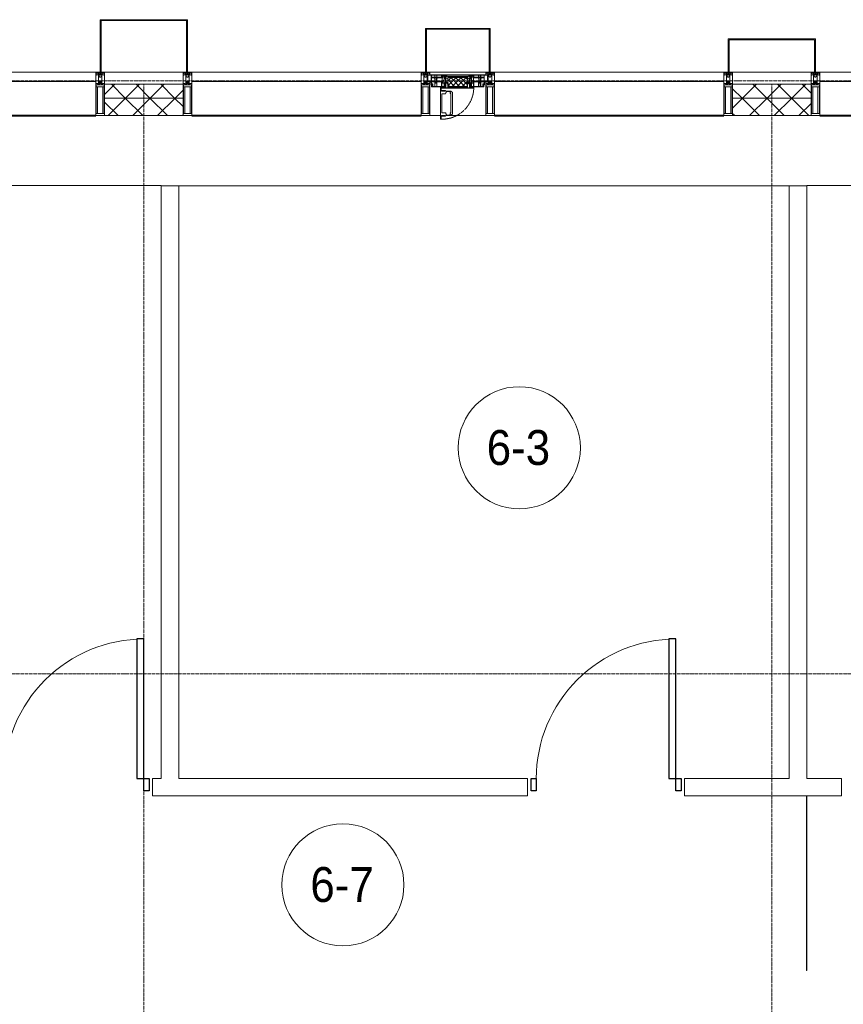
# Model space of a CAD drawing. Header units: millimetres. Extents: x 5617 to 106797, y 7718 to 221433.
# Tile 46 of 50: x 63740 to 68462, y 72306 to 77950. Entities that reach past the tile are written whole.
import ezdxf

# ---------------------------------------------------------------- set-up
doc = ezdxf.new("R2010")
doc.units = ezdxf.units.MM
for name, pattern in [('-D1-02х01', [3, 2, -1]), ('ADSK_Линия сетки', [25, 20, -2.5, 0, -2.5]), ('Линия сетки', [25, 20, -2.5, 0, -2.5]), ('Штрих_3_1_5_', [4.5, 3, -1.5]), ('Штриховая_ш3 п1_5', [4.5, 3, -1.5])]:
    doc.linetypes.add(name, pattern=pattern)
doc.layers.add('_Разделитель помещений_', color=4, linetype='Штриховая_ш3 п1_5', lineweight=40, true_color=0x00ffff)
for name, color, linetype, lineweight in [('Двери', 7, 'Continuous', 18), ('Импосты витража', 7, 'Continuous', 18), ('Колонны', 7, 'Continuous', 18), ('Марки помещений', 7, 'Continuous', 20), ('Окна', 7, 'Continuous', 18), ('Оси', 7, 'Continuous', 9), ('Панели витража', 7, 'Continuous', 18), ('Перекрытия', 7, 'Continuous', 18), ('Стены', 7, 'Continuous', 18), ('Стены разрез', 7, 'Continuous', 40), ('Стены штриховка', 7, 'Continuous', 40), ('Элементы узлов', 7, 'Continuous', 18)]:
    doc.layers.add(name, color=color, linetype=linetype, lineweight=lineweight)
doc.styles.add('Arial_3', font='arial.ttf', dxfattribs={"width": 0.9, "height": 200})
pattern_1 = [(45, (0, 0), (-70.71068, 70.71068), []), (135, (0, 0), (-70.71068, -70.71068), [])]

# ---------------------------------------------------------------- blocks, each defined once
blk = doc.blocks.new('A_DOR_Door - Вн_3_Одинарная_900x2100-2783617-МКСС_K3_L22__72_750_')
at = {"layer": 'Двери', "color": 254, "lineweight": 30, "true_color": 0xcccccc}
for p, q in [((-430, 20), (-400, 20)), ((-430, -50), (-430, 20)), ((-400, 20), (-400, -50)), ((400, -50), (400, 20)), ((400, 20), (430, 20)), ((430, 20), (430, -50)), ((-400, -50), (-430, -50)), ((-400, -50), (-400, -850)), ((-360, -50), (-400, -50)), ((-400, -50), (-400, -850)), ((-360, -850), (-360, -50)), ((430, -50), (400, -50)), ((-400, -850), (-360, -850))]:
    blk.add_line(p, q, dxfattribs=at)
at = {"layer": 'Двери', "color": 254, "lineweight": 9, "true_color": 0xe5e5e5}
blk.add_arc((-400, -50), 800, 270, 0, dxfattribs=at)
blk = doc.blocks.new('135_SLK_K3_AR_rvt-1-МКСС_K3_L22__72_750_')
at = {"layer": '_Разделитель помещений_', "color": 7, "linetype": 'Штрих_3_1_5_', "true_color": 0xccffff}
for p, q in [((109960, 77400), (111275, 77400)), ((111825, 77400), (113140, 77400)), ((113560, 77400), (114875, 77400)), ((115425, 77400), (116740, 77400))]:
    blk.add_line(p, q, dxfattribs=at)
at = {"layer": 'Перекрытия', "color": 254, "true_color": 0xcccccc}
for p, q in [((111650, 77000), (108150, 77000)), ((111650, 76997.5), (111650, 77000)), ((115250, 76997.5), (111750, 76997.5)), ((118383.8, 77000), (115350, 77000)), ((115350, 77000), (115350, 76997.5))]:
    blk.add_line(p, q, dxfattribs=at)
at = {"layer": 'Стены', "color": 254, "true_color": 0xcccccc}
for p, q in [((111650, 73600), (111650, 76997.5)), ((111750, 76997.5), (111650, 76997.5)), ((111750, 76997.5), (111750, 73600)), ((115250, 73600), (115250, 76997.5)), ((115350, 76997.5), (115250, 76997.5)), ((115350, 76997.5), (115350, 73600)), ((111600, 73600), (111650, 73600)), ((111600, 73600), (111600, 73500)), ((111750, 73600), (113750, 73600)), ((113750, 73500), (113750, 73600)), ((114650, 73600), (115250, 73600)), ((114650, 73600), (114650, 73500)), ((115350, 73600), (115550, 73600)), ((115550, 73500), (115550, 73600)), ((113750, 73500), (111600, 73500)), ((115250, 73500), (114650, 73500)), ((115250, 73500), (115350, 73500)), ((115349.6, 72500), (115349.6, 73500)), ((115350.4, 73500), (115349.6, 73500)), ((115550, 73500), (115350, 73500)), ((115350.4, 73500), (115350.4, 72500)), ((115350.4, 72500), (115349.6, 72500))]:
    blk.add_line(p, q, dxfattribs=at)
at = {"layer": 'Двери', "color": 254, "lineweight": 18, "true_color": 0xe5e5e5, "rotation": 180}
for p in [(111150, 73550), (114200, 73550)]:
    blk.add_blockref('A_DOR_Door - Вн_3_Одинарная_900x2100-2783617-МКСС_K3_L22__72_750_', p, dxfattribs=at)
blk = doc.blocks.new('System Panel - A_PAN_Glass-6502619-МКСС_K3_L22__72_750_')
at = {"layer": 'Панели витража', "color": 254, "lineweight": 5, "true_color": 0xcccccc}
for p, q in [((657.5, 55), (-657.5, 55)), ((-657.5, 55), (-657.5, 0)), ((-657.5, 0), (657.5, 0)), ((657.5, 0), (657.5, 55))]:
    blk.add_line(p, q, dxfattribs=at)
blk = doc.blocks.new('Rectangular Mullion - 50Wx250H-2623690-МКСС_K3_L22__72_750_')
at = {"layer": 'Элементы узлов', "color": 254, "lineweight": 5, "true_color": 0xcccccc}
for p, q in [((-25, 65.2), (-25, 250)), ((-25, 250), (0, 250)), ((-23, 237.3), (0, 237.3)), ((-23, 237.3), (-23, 73.6)), ((-14.9, 84), (-14.9, 237.3)), ((25, 250), (0, 250)), ((23, 237.3), (0, 237.3)), ((14.9, 84), (14.9, 237.3)), ((23, 237.3), (23, 73.6)), ((25, 65.2), (25, 250)), ((-14, 65.2), (-25, 65.2)), ((0, 84), (-23, 84)), ((-0.5, 73.6), (-23, 73.6)), ((-14, 71.3), (-14, 65.2)), ((-10, 71.3), (-14, 71.3)), ((-10, 53), (-10, 71.3)), ((-7, 65.2), (-5.9, 67.3)), ((-7, 65.2), (-7, 54.7)), ((-4.1, 67.3), (-5.9, 67.3)), ((-4.1, 67.3), (-2.9, 65.1)), ((-2.9, 65.1), (-2.9, 54.6)), ((0, 84), (23, 84)), ((0.5, 73.6), (23, 73.6)), ((4.1, 67.3), (2.9, 65.1)), ((2.9, 65.1), (2.9, 54.6)), ((4.1, 67.3), (5.9, 67.3)), ((7, 65.2), (5.9, 67.3)), ((7, 65.2), (7, 54.7)), ((10, 71.3), (14, 71.3)), ((10, 53), (10, 71.3)), ((14, 71.3), (14, 65.2)), ((14, 65.2), (25, 65.2)), ((-23.8, 14.6), (-25, 14.2)), ((-25, 0), (-25, 14.2)), ((-22.3, 17), (-23.8, 17)), ((-23.8, 17), (-23.8, 14.6)), ((-22.5, 10.6), (-23.8, 14.6)), ((-22.5, 10.6), (-23.7, 9.9)), ((-23.7, 1.3), (-23.7, 9.9)), ((-23.7, 1.3), (-11.8, 1.3)), ((-23.2, 10.2), (-22.5, 8)), ((-22.5, 8), (-22.5, 4.5)), ((-21.3, 4.5), (-22.5, 4.5)), ((-22.3, 17), (-22.3, 16)), ((-22.3, 16), (-21.3, 16)), ((-19, 17.6), (-21.3, 16)), ((-21.3, 4.5), (-21.3, 6.5)), ((-21.3, 6.5), (-14.2, 6.5)), ((-18.4, 16.6), (-19, 17.6)), ((-7.4, 16.6), (-18.4, 16.6)), ((-14.2, 6.5), (-14.2, 4.5)), ((-13.2, 4.5), (-14.2, 4.5)), ((-13.2, 4.5), (-12.2, 7.2)), ((-12.7, 7.6), (-11.3, 11.4)), ((-12.7, 7.6), (-11.8, 6.9)), ((-12.2, 9), (-12.2, 14.8)), ((-12.2, 14.8), (0, 14.8)), ((-11.8, 1.3), (-11.8, 6.9)), ((-10.5, 11.2), (-11.3, 11.4)), ((-10.5, 1.5), (-10.5, 11.2)), ((-4.8, 1.5), (-10.5, 1.5)), ((-8.7, 53), (-10, 53)), ((-10, 53), (-10, 17)), ((-10, 17), (-7.5, 17)), ((-8.7, 53), (-7, 54.7)), ((-8.5, 23), (-1.5, 30)), ((-8.5, 18.5), (-8.5, 23)), ((-7.5, 18.5), (-8.5, 18.5)), ((-7.5, 17), (-7.5, 18.5)), ((-7.4, 18), (-7.4, 16.6)), ((-2.6, 18), (-7.4, 18)), ((0, 8), (-4.8, 8)), ((-4.8, 1.5), (-4.8, 8)), ((-1.3, 53), (-2.9, 54.6)), ((-2.6, 18), (-2.6, 16.8)), ((-2.6, 16.8), (0, 16.8)), ((-1.5, 30), (0, 30)), ((0, 53), (-1.3, 53)), ((0, 53), (1.3, 53)), ((1.5, 30), (0, 30)), ((2.6, 16.8), (0, 16.8)), ((0, 14.8), (0, 16.8)), ((0, 14.8), (0, 16.8)), ((12.2, 14.8), (0, 14.8)), ((0, 0), (0, 8)), ((0, 8), (4.8, 8)), ((0, 0), (0, 8)), ((1.3, 53), (2.9, 54.6)), ((8.5, 23), (1.5, 30)), ((2.6, 18), (2.6, 16.8)), ((2.6, 18), (7.4, 18)), ((4.8, 1.5), (4.8, 8)), ((4.8, 1.5), (10.5, 1.5)), ((8.7, 53), (7, 54.7)), ((7.4, 18), (7.4, 16.6)), ((7.4, 16.6), (18.4, 16.6)), ((7.5, 18.5), (8.5, 18.5)), ((7.5, 17), (7.5, 18.5)), ((10, 17), (7.5, 17)), ((8.5, 18.5), (8.5, 23)), ((8.7, 53), (10, 53)), ((10, 53), (10, 17)), ((10.5, 11.2), (11.3, 11.4)), ((10.5, 1.5), (10.5, 11.2)), ((12.7, 7.6), (11.3, 11.4)), ((12.7, 7.6), (11.8, 6.9)), ((11.8, 1.3), (11.8, 6.9)), ((23.7, 1.3), (11.8, 1.3)), ((12.2, 9), (12.2, 14.8)), ((13.2, 4.5), (12.2, 7.2)), ((13.2, 4.5), (14.2, 4.5)), ((21.3, 6.5), (14.2, 6.5)), ((14.2, 6.5), (14.2, 4.5)), ((18.4, 16.6), (19, 17.6)), ((19, 17.6), (21.3, 16)), ((22.3, 16), (21.3, 16)), ((21.3, 4.5), (21.3, 6.5)), ((21.3, 4.5), (22.5, 4.5)), ((22.3, 17), (22.3, 16)), ((22.3, 17), (23.8, 17)), ((22.5, 10.6), (23.8, 14.6)), ((22.5, 10.6), (23.7, 9.9)), ((23.2, 10.2), (22.5, 8)), ((22.5, 8), (22.5, 4.5)), ((23.7, 1.3), (23.7, 9.9)), ((23.8, 17), (23.8, 14.6)), ((23.8, 14.6), (25, 14.2)), ((25, 0), (25, 14.2)), ((-25, 0), (0, 0)), ((25, 0), (0, 0))]:
    blk.add_line(p, q, dxfattribs=at)
for centre, start, end in [((-0.5, 73.1), 360, 90), ((0.5, 73.1), 90, 180)]:
    blk.add_arc(centre, 0.5, start, end, dxfattribs=at)
blk = doc.blocks.new('Rectangular Mullion - R_StandardFrame_50Wx250H-6502650-МКСС_K3_L22__72_750_')
at = {"layer": 'Импосты витража', "color": 254, "lineweight": 5, "true_color": 0xcccccc}
for p, q in [((-25, -250), (-25, 0)), ((-25, 0), (0, 0)), ((5, 0), (25, 0)), ((25, 0), (25, -250)), ((25, -250), (-25, -250))]:
    blk.add_line(p, q, dxfattribs=at)
blk = doc.blocks.new('Rectangular Mullion - R_StandardFrame_50Wx250H-V41-МКСС_K3_L22__72_750_')
at = {"layer": 'Импосты витража', "color": 254, "lineweight": 5, "true_color": 0xcccccc}
for p, q in [((-25, -250), (-25, 0)), ((-25, 0), (-5, 0)), ((0, 0), (25, 0)), ((25, 0), (25, -250)), ((25, -250), (-25, -250))]:
    blk.add_line(p, q, dxfattribs=at)
blk = doc.blocks.new('A_PAN_Створка - 383мм 7_1-V53-МКСС_K3_L22__72_750_')
at = {"layer": 'Панели витража', "lineweight": 5, "true_color": 0xcccccc}
h = blk.add_hatch(dxfattribs=at)
h.set_pattern_fill('FP_23', color=254, style=0, pattern_type=2)
h.set_pattern_definition([(225, (113350, 77650), (14.1421356, -14.1421356), []), (315, (113350, 77650), (14.1421356, 14.1421356), [])])
h.paths.add_polyline_path([(53.6, 82.7), (-54.6, 81.8), (-54.6, 63.4), (-57.2, 60.8), (-57.2, 36.4), (-54.9, 34.1), (-54.5, 31.8), (54.5, 31.8), (54.9, 34.1), (57.2, 36.4), (57.2, 60.8), (54.6, 63.4), (54.6, 81.8)])
at = {"layer": 'Окна', "color": 7, "lineweight": 5, "true_color": 0xf4f4f4}
for p, q in [((39.7, 249), (31.1, 240.4)), ((31.1, 117.6), (31.1, 240.4)), ((41.4, 234.2), (39.1, 233.8)), ((39.1, 179), (39.1, 233.8)), ((70.1, 249), (39.7, 249)), ((41.4, 234.2), (43.5, 236.3)), ((45, 244.7), (42.3, 239.8)), ((42.3, 239.8), (43.5, 236.3)), ((45.9, 246.8), (45, 244.7)), ((63.3, 246.8), (45.9, 246.8)), ((64.1, 245), (63.3, 246.8)), ((64.1, 245), (66.7, 241)), ((66.7, 241), (68.6, 239.7)), ((68.6, 239.7), (68.6, 236.4)), ((68.6, 236.4), (71.1, 233.9)), ((70.1, 252.9), (70.1, 249)), ((95.1, 252.9), (70.1, 252.9)), ((71.1, 233.9), (89.5, 233.9)), ((74.1, 248.4), (74.1, 252.9)), ((89.1, 248.4), (74.1, 248.4)), ((89.1, 252.9), (89.1, 248.4)), ((89.5, 233.9), (90.6, 232.8)), ((90.6, 125.2), (90.6, 232.8)), ((93.1, 248.4), (93.1, 252.9)), ((97.9, 248.4), (93.1, 248.4)), ((95.1, 270.5), (95.1, 252.9)), ((99.6, 270.5), (95.1, 270.5)), ((97.9, 262.4), (95.1, 262.4)), ((97.9, 262.4), (97.9, 248.4)), ((99.6, 270.5), (99.6, 87.5)), ((39.1, 179), (39.1, 124.2)), ((39.7, 109), (31.1, 117.6)), ((41.4, 123.8), (39.1, 124.2)), ((41.4, 123.8), (43.5, 121.7)), ((42.3, 118.2), (43.5, 121.7)), ((45, 113.3), (42.3, 118.2)), ((45.9, 111.2), (45, 113.3)), ((64.1, 113), (63.3, 111.2)), ((64.1, 113), (66.7, 117)), ((66.7, 117), (68.6, 118.3)), ((68.6, 121.6), (71.1, 124.1)), ((68.6, 118.3), (68.6, 121.6)), ((71.1, 124.1), (89.5, 124.1)), ((89.5, 124.1), (90.6, 125.2)), ((70.1, 109), (39.7, 109)), ((63.3, 111.2), (45.9, 111.2)), ((70.1, 105.1), (70.1, 109)), ((95.1, 105.1), (70.1, 105.1)), ((74.1, 109.6), (74.1, 105.1)), ((89.1, 109.6), (74.1, 109.6)), ((89.1, 105.1), (89.1, 109.6)), ((93.1, 109.6), (93.1, 105.1)), ((97.9, 109.6), (93.1, 109.6)), ((95.1, 87.5), (95.1, 105.1)), ((97.9, 95.6), (95.1, 95.6)), ((99.6, 87.5), (95.1, 87.5)), ((97.9, 95.6), (97.9, 109.6))]:
    blk.add_line(p, q, dxfattribs=at)
at = {"layer": 'Окна', "color": 254, "lineweight": 5, "true_color": 0xcccccc}
for p, q in [((-171, 57), (-156, 57)), ((-171, 17), (-171, 57)), ((-153, 73.5), (-150, 73.5)), ((-153, 60), (-153, 73.5)), ((-152, 20), (-152, 73.5)), ((-150.5, 69.5), (-150.5, 73.5)), ((-145, 69.5), (-150.5, 69.5)), ((-150.5, 33.6), (-150.5, 68)), ((-150.5, 68), (-143.5, 68)), ((-150.5, 56.6), (-132.4, 56.6)), ((-150, 84), (-78, 84)), ((-150, 73.5), (-150, 84)), ((-148.5, 82.5), (-132.4, 82.5)), ((-148.5, 81), (-148.5, 82.5)), ((-143.5, 81), (-148.5, 81)), ((-145, 69.5), (-145, 79.5)), ((-143.5, 68), (-143.5, 81)), ((-132.4, 56.6), (-132.4, 82.5)), ((-131, 82.5), (-120.8, 82.5)), ((-131, 82.5), (-131, 64.6)), ((-131, 64.6), (-120.8, 64.6)), ((-131, 56.5), (-131, 62.6)), ((-120.8, 62.6), (-131, 62.6)), ((-131, 56.5), (-120.8, 56.5)), ((-120.8, 82.5), (-120.8, 64.6)), ((-120.8, 56.5), (-120.8, 62.6)), ((-119.3, 82.5), (-92.5, 82.5)), ((-119.3, 56.6), (-119.3, 82.5)), ((-92.5, 56.6), (-119.3, 56.6)), ((-92.5, 56.6), (-92.5, 82.5)), ((-91.5, 92), (91.5, 92)), ((-91.5, 87.5), (-91.5, 92)), ((-73.9, 87.5), (-91.5, 87.5)), ((-90.8, 82.5), (-79.5, 82.5)), ((-90.8, 64.6), (-90.8, 82.5)), ((-80.1, 64.6), (-90.8, 64.6)), ((-90.8, 62.7), (-90.8, 56.6)), ((-80.4, 62.7), (-90.8, 62.7)), ((-90.8, 56.6), (-85.9, 56.6)), ((-85.9, 56.6), (-85.9, 53.5)), ((-85, 84), (-85, 87.5)), ((-85, 87.5), (-78, 87.5)), ((-78, 84), (-85, 84)), ((-80.4, 61.1), (-80.4, 62.7)), ((-78, 61.1), (-80.4, 61.1)), ((-80.1, 66.1), (-80.1, 64.6)), ((-78, 66.1), (-80.1, 66.1)), ((-79.5, 82.5), (-79.5, 80.6)), ((-79.5, 80.6), (-78, 80.6)), ((-78, 87.5), (-78, 84)), ((-78, 84), (-73.9, 84)), ((-78, 84), (-78, 23.5)), ((-78, 66.1), (-78, 61.1)), ((-73.9, 62.5), (-73.9, 87.5)), ((-70, 62.5), (-73.9, 62.5)), ((-70, 32.1), (-70, 62.5)), ((70, 62.5), (70, 32.1)), ((73.9, 62.5), (70, 62.5)), ((73.9, 87.5), (73.9, 62.5)), ((91.5, 87.5), (73.9, 87.5)), ((73.9, 84), (78, 84)), ((78, 87.5), (78, 84)), ((85, 87.5), (78, 87.5)), ((78, 84), (85, 84)), ((78, 84), (150, 84)), ((78, 23.5), (78, 84)), ((79.5, 80.6), (78, 80.6)), ((78, 66.1), (78, 61.1)), ((78, 66.1), (80.1, 66.1)), ((78, 61.1), (80.4, 61.1)), ((90.8, 82.5), (79.5, 82.5)), ((79.5, 82.5), (79.5, 80.6)), ((80.1, 66.1), (80.1, 64.6)), ((80.1, 64.6), (90.8, 64.6)), ((80.4, 62.7), (90.8, 62.7)), ((80.4, 61.1), (80.4, 62.7)), ((85, 84), (85, 87.5)), ((85.9, 56.6), (85.9, 53.5)), ((90.8, 56.6), (85.9, 56.6)), ((90.8, 64.6), (90.8, 82.5)), ((90.8, 62.7), (90.8, 56.6)), ((91.5, 92), (91.5, 87.5)), ((119.3, 82.5), (92.5, 82.5)), ((92.5, 56.6), (92.5, 82.5)), ((92.5, 56.6), (119.3, 56.6)), ((119.3, 56.6), (119.3, 82.5)), ((120.8, 82.5), (120.8, 64.6)), ((131, 82.5), (120.8, 82.5)), ((131, 64.6), (120.8, 64.6)), ((120.8, 56.5), (120.8, 62.6)), ((120.8, 62.6), (131, 62.6)), ((131, 56.5), (120.8, 56.5)), ((131, 82.5), (131, 64.6)), ((131, 56.5), (131, 62.6)), ((132.4, 56.6), (132.4, 82.5)), ((148.5, 82.5), (132.4, 82.5)), ((150.5, 56.6), (132.4, 56.6)), ((143.5, 81), (148.5, 81)), ((143.5, 68), (143.5, 81)), ((150.5, 68), (143.5, 68)), ((145, 69.5), (145, 79.5)), ((145, 69.5), (150.5, 69.5)), ((148.5, 81), (148.5, 82.5)), ((150, 84), (150, 73.5)), ((150, 73.5), (153, 73.5)), ((150.5, 69.5), (150.5, 73.5)), ((150.5, 33.6), (150.5, 68)), ((152, 20), (152, 73.5)), ((153, 73.5), (153, 60)), ((156, 57), (171, 57)), ((171, 57), (171, 17)), ((-171, 55.5), (-152, 55.5)), ((-171, 18.5), (-153.5, 18.5)), ((-67.9, 17), (-171, 17)), ((-153.5, 18.5), (-152, 20)), ((-136.4, 52.4), (-150.5, 52.4)), ((-136.3, 33.6), (-150.5, 33.6)), ((-150.5, 29.4), (-132.4, 29.4)), ((-150.5, 17), (-150.5, 29.4)), ((-132.4, 18.6), (-150.5, 18.6)), ((-137.2, 54.8), (-135.8, 50.8)), ((-132.5, 54.8), (-137.2, 54.8)), ((-137.2, 31), (-135.8, 35)), ((-132.5, 31), (-137.2, 31)), ((-132.1, 49), (-135.8, 50.8)), ((-132.1, 36.8), (-135.8, 35)), ((-132.5, 53.8), (-133.4, 52)), ((-133.4, 52), (-130.1, 50.4)), ((-133.4, 33.7), (-130.1, 35.3)), ((-132.5, 31.9), (-133.4, 33.7)), ((-132.5, 53.8), (-132.5, 54.8)), ((-132.5, 31.9), (-132.5, 31)), ((-132.4, 29.4), (-132.4, 18.6)), ((-132.1, 49), (-132.1, 36.8)), ((-131, 55.1), (-131, 52.7)), ((-120.8, 55.1), (-131, 55.1)), ((-129.4, 51.1), (-131, 52.7)), ((-129.4, 34.6), (-131, 33)), ((-131, 30.9), (-131, 33)), ((-120.8, 30.9), (-131, 30.9)), ((-131, 29.5), (-120.8, 29.5)), ((-131, 18.2), (-131, 29.5)), ((-120.8, 18.2), (-131, 18.2)), ((-130.1, 50.4), (-129.4, 51.1)), ((-130.1, 35.3), (-130.1, 50.4)), ((-130.1, 35.3), (-129.4, 34.6)), ((-122.4, 51.1), (-120.8, 52.7)), ((-121.7, 50.4), (-122.4, 51.1)), ((-121.7, 35.3), (-122.4, 34.6)), ((-122.4, 34.6), (-120.8, 33)), ((-118.4, 52), (-121.7, 50.4)), ((-121.7, 35.3), (-121.7, 50.4)), ((-118.4, 33.7), (-121.7, 35.3)), ((-120.8, 55.1), (-120.8, 52.7)), ((-120.8, 30.9), (-120.8, 33)), ((-120.8, 18.2), (-120.8, 29.5)), ((-119.7, 49), (-115.9, 50.8)), ((-119.7, 49), (-119.7, 36.8)), ((-119.7, 36.8), (-115.9, 35)), ((-119.3, 54.8), (-114.6, 54.8)), ((-119.3, 53.8), (-119.3, 54.8)), ((-119.3, 53.8), (-118.4, 52)), ((-119.3, 31.9), (-118.4, 33.7)), ((-119.3, 31.9), (-119.3, 31)), ((-119.3, 31), (-114.6, 31)), ((-92.5, 29.4), (-119.3, 29.4)), ((-119.3, 29.4), (-119.3, 18.6)), ((-119.3, 18.6), (-92.5, 18.6)), ((-114.6, 54.8), (-115.9, 50.8)), ((-114.6, 31), (-115.9, 35)), ((-94.1, 33.5), (-115.4, 33.5)), ((-94.1, 52.5), (-115.3, 52.5)), ((-89.9, 50.9), (-94.1, 52.5)), ((-89.9, 35.1), (-94.1, 33.5)), ((-92.5, 18.6), (-92.5, 29.4)), ((-90.8, 18.5), (-90.8, 29.4)), ((-90.8, 29.4), (-85.9, 29.4)), ((-87.3, 18.5), (-90.8, 18.5)), ((-89.9, 52.2), (-88.6, 53.5)), ((-89.9, 52.2), (-89.9, 50.9)), ((-89.9, 35.1), (-89.9, 50.9)), ((-89.9, 32.5), (-89.9, 35.1)), ((-85.9, 32.5), (-89.9, 32.5)), ((-85.9, 53.5), (-88.6, 53.5)), ((-87.3, 21.9), (-85.9, 21.9)), ((-87.3, 20.4), (-87.3, 21.9)), ((-87.3, 20.4), (-87.3, 18.5)), ((-84.8, 20.4), (-87.3, 20.4)), ((-85.9, 53.5), (-78, 45.6)), ((-85.9, 29.4), (-85.9, 32.5)), ((-85.9, 21.9), (-85.9, 29.4)), ((-85.9, 18.2), (-85.9, 20.4)), ((-75.9, 18.2), (-85.9, 18.2)), ((-83.4, 20.4), (-84.8, 20.4)), ((-70, 33.8), (-83.4, 20.4)), ((-78, 45.6), (-78, 36.8)), ((-78, 36.8), (-70, 36.8)), ((-78, 23.5), (-67.9, 23.5)), ((-75.9, 23.5), (-73, 23.5)), ((-75.9, 21.5), (-75.9, 23.5)), ((-75.9, 21.5), (-75.9, 18.2)), ((-74.9, 21.5), (-75.9, 21.5)), ((-74.9, 17.9), (-74.9, 21.5)), ((-68.9, 17.9), (-74.9, 17.9)), ((-67.2, 29.3), (-73, 23.5)), ((-70, 36.8), (-70, 33.8)), ((-61.4, 23.5), (-70, 32.1)), ((-68.9, 21.5), (-68.9, 17.9)), ((-67.9, 21.5), (-68.9, 21.5)), ((-67.9, 23.5), (-64.6, 26.8)), ((-67.9, 23.5), (-64.6, 26.8)), ((-67.9, 21.5), (-67.9, 23.5)), ((-67.9, 17), (-67.9, 23.5)), ((-61.4, 23.5), (-67.9, 17)), ((67.9, 17), (-67.9, 17)), ((-67.9, 17), (67.9, 17)), ((-64.6, 26.8), (-67.2, 29.3)), ((-64.6, 26.8), (-61.4, 23.5)), ((61.4, 23.5), (-61.4, 23.5)), ((70, 32.1), (61.4, 23.5)), ((61.4, 23.5), (64.6, 26.8)), ((67.9, 17), (61.4, 23.5)), ((64.6, 26.8), (67.2, 29.3)), ((67.9, 23.5), (64.6, 26.8)), ((64.6, 26.8), (67.9, 23.5)), ((67.2, 29.3), (73, 23.5)), ((67.9, 21.5), (67.9, 23.5)), ((67.9, 23.5), (67.9, 17)), ((67.9, 23.5), (78, 23.5)), ((67.9, 21.5), (68.9, 21.5)), ((171, 17), (67.9, 17)), ((68.9, 21.5), (68.9, 17.9)), ((68.9, 17.9), (74.9, 17.9)), ((70, 36.8), (70, 33.8)), ((78, 36.8), (70, 36.8)), ((70, 33.8), (83.4, 20.4)), ((75.9, 23.5), (73, 23.5)), ((74.9, 21.5), (75.9, 21.5)), ((74.9, 17.9), (74.9, 21.5)), ((75.9, 21.5), (75.9, 23.5)), ((75.9, 21.5), (75.9, 18.2)), ((75.9, 18.2), (85.9, 18.2)), ((85.9, 53.5), (78, 45.6)), ((78, 45.6), (78, 36.8)), ((83.4, 20.4), (84.8, 20.4)), ((84.8, 20.4), (87.3, 20.4)), ((85.9, 53.5), (88.6, 53.5)), ((85.9, 32.5), (89.9, 32.5)), ((85.9, 29.4), (85.9, 32.5)), ((85.9, 21.9), (85.9, 29.4)), ((90.8, 29.4), (85.9, 29.4)), ((87.3, 21.9), (85.9, 21.9)), ((85.9, 18.2), (85.9, 20.4)), ((87.3, 20.4), (87.3, 21.9)), ((87.3, 20.4), (87.3, 18.5)), ((87.3, 18.5), (90.8, 18.5)), ((89.9, 52.2), (88.6, 53.5)), ((89.9, 50.9), (94.1, 52.5)), ((89.9, 52.2), (89.9, 50.9)), ((89.9, 35.1), (89.9, 50.9)), ((89.9, 35.1), (94.1, 33.5)), ((89.9, 32.5), (89.9, 35.1)), ((90.8, 18.5), (90.8, 29.4)), ((92.5, 18.6), (92.5, 29.4)), ((92.5, 29.4), (119.3, 29.4)), ((119.3, 18.6), (92.5, 18.6)), ((94.1, 52.5), (115.3, 52.5)), ((94.1, 33.5), (115.4, 33.5)), ((114.6, 54.8), (115.9, 50.8)), ((119.3, 54.8), (114.6, 54.8)), ((114.6, 31), (115.9, 35)), ((119.3, 31), (114.6, 31)), ((119.7, 49), (115.9, 50.8)), ((119.7, 36.8), (115.9, 35)), ((119.3, 53.8), (118.4, 52)), ((118.4, 52), (121.7, 50.4)), ((118.4, 33.7), (121.7, 35.3)), ((119.3, 31.9), (118.4, 33.7)), ((119.3, 53.8), (119.3, 54.8)), ((119.3, 31.9), (119.3, 31)), ((119.3, 29.4), (119.3, 18.6)), ((119.7, 49), (119.7, 36.8)), ((120.8, 55.1), (120.8, 52.7)), ((120.8, 55.1), (131, 55.1)), ((122.4, 51.1), (120.8, 52.7)), ((122.4, 34.6), (120.8, 33)), ((120.8, 30.9), (120.8, 33)), ((120.8, 30.9), (131, 30.9)), ((120.8, 18.2), (120.8, 29.5)), ((131, 29.5), (120.8, 29.5)), ((120.8, 18.2), (131, 18.2)), ((121.7, 50.4), (122.4, 51.1)), ((121.7, 35.3), (121.7, 50.4)), ((121.7, 35.3), (122.4, 34.6)), ((129.4, 51.1), (131, 52.7)), ((130.1, 50.4), (129.4, 51.1)), ((130.1, 35.3), (129.4, 34.6)), ((129.4, 34.6), (131, 33)), ((133.4, 52), (130.1, 50.4)), ((130.1, 35.3), (130.1, 50.4)), ((133.4, 33.7), (130.1, 35.3)), ((131, 55.1), (131, 52.7)), ((131, 30.9), (131, 33)), ((131, 18.2), (131, 29.5)), ((132.1, 49), (135.8, 50.8)), ((132.1, 49), (132.1, 36.8)), ((132.1, 36.8), (135.8, 35)), ((150.5, 29.4), (132.4, 29.4)), ((132.4, 29.4), (132.4, 18.6)), ((132.4, 18.6), (150.5, 18.6)), ((132.5, 54.8), (137.2, 54.8)), ((132.5, 53.8), (132.5, 54.8)), ((132.5, 53.8), (133.4, 52)), ((132.5, 31.9), (133.4, 33.7)), ((132.5, 31.9), (132.5, 31)), ((132.5, 31), (137.2, 31)), ((137.2, 54.8), (135.8, 50.8)), ((137.2, 31), (135.8, 35)), ((136.3, 33.6), (150.5, 33.6)), ((136.4, 52.4), (150.5, 52.4)), ((150.5, 17), (150.5, 29.4)), ((171, 55.5), (152, 55.5)), ((153.5, 18.5), (152, 20)), ((171, 18.5), (153.5, 18.5))]:
    blk.add_line(p, q, dxfattribs=at)
at = {"layer": 'Окна', "color": 254, "linetype": '-D1-02х01', "lineweight": 5, "true_color": 0xcccccc}
blk.add_arc((91.4, 87.5), 183, 88.8555, 178.5909, dxfattribs=at)
at = {"layer": 'Окна', "color": 254, "lineweight": 5, "true_color": 0xcccccc}
for centre, start, end in [((-156, 60), 270, 360), ((156, 60), 180, 270)]:
    blk.add_arc(centre, 3, start, end, dxfattribs=at)
at = {"layer": 'Элементы узлов', "color": 254, "lineweight": 5, "true_color": 0xcccccc}
for p, q in [((-91.5, 92), (-91.5, 87.5)), ((-91.5, 92), (91.5, 92)), ((-91.5, 87.5), (-73.9, 87.5)), ((-83.4, 90.3), (-69.4, 90.3)), ((-83.4, 90.3), (-83.4, 87.5)), ((-73.9, 87.5), (-73.9, 62.5)), ((-69.4, 85.5), (-73.9, 85.5)), ((-73.9, 81.5), (-69.4, 81.5)), ((-69.4, 66.5), (-73.9, 66.5)), ((-73.9, 62.5), (-70, 62.5)), ((-70, 62.5), (-70, 32.1)), ((-69.4, 90.3), (-69.4, 85.5)), ((-69.4, 81.5), (-69.4, 66.5)), ((-67.9, 89.3), (-66.9, 90.3)), ((-67.9, 62.5), (-67.9, 89.3)), ((-61.7, 62.5), (-67.9, 62.5)), ((-66, 56.5), (-67.8, 55.7)), ((-66.9, 90.3), (-57.4, 90.3)), ((-66, 56.5), (-62, 59.1)), ((-62, 59.1), (-60.7, 61)), ((-60.1, 67.7), (-61.7, 64.9)), ((-61.7, 64.9), (-61.7, 62.5)), ((-60.7, 61), (-57.4, 61)), ((-56.4, 67.7), (-60.1, 67.7)), ((-57.4, 90.3), (-56.4, 89.4)), ((-57.4, 61), (-54.9, 63.5)), ((-54.6, 63.4), (-57.2, 60.8)), ((-57.2, 60.8), (-57.2, 36.4)), ((-56.4, 89.4), (-56.4, 67.7)), ((-53.9, 90.3), (-54.9, 89.3)), ((-54.9, 89.3), (-54.9, 85.6)), ((-54.9, 85.6), (-53.9, 84.6)), ((-54.9, 81.9), (-53.8, 83)), ((-54.9, 63.5), (-54.9, 81.9)), ((-53.6, 82.7), (-54.6, 81.8)), ((-54.6, 81.8), (-54.6, 63.4)), ((53.9, 90.3), (-53.9, 90.3)), ((-53.9, 84.6), (53.9, 84.6)), ((53.8, 83), (-53.8, 83)), ((53.6, 82.7), (-53.6, 82.7)), ((54.6, 81.8), (53.6, 82.7)), ((54.9, 81.9), (53.8, 83)), ((53.9, 90.3), (54.9, 89.3)), ((54.9, 85.6), (53.9, 84.6)), ((54.6, 63.4), (54.6, 81.8)), ((57.2, 60.8), (54.6, 63.4)), ((54.9, 89.3), (54.9, 85.6)), ((54.9, 63.5), (54.9, 81.9)), ((57.4, 61), (54.9, 63.5)), ((57.4, 90.3), (56.4, 89.4)), ((56.4, 89.4), (56.4, 67.7)), ((56.4, 67.7), (60.1, 67.7)), ((57.2, 36.4), (57.2, 60.8)), ((66.9, 90.3), (57.4, 90.3)), ((60.7, 61), (57.4, 61)), ((60.1, 67.7), (61.7, 64.9)), ((62, 59.1), (60.7, 61)), ((61.7, 64.9), (61.7, 62.5)), ((61.7, 62.5), (67.9, 62.5)), ((66, 56.5), (62, 59.1)), ((66, 56.5), (67.8, 55.7)), ((67.9, 89.3), (66.9, 90.3)), ((67.9, 62.5), (67.9, 89.3)), ((69.4, 90.3), (69.4, 85.5)), ((83.4, 90.3), (69.4, 90.3)), ((69.4, 85.5), (73.9, 85.5)), ((69.4, 81.5), (69.4, 66.5)), ((73.9, 81.5), (69.4, 81.5)), ((69.4, 66.5), (73.9, 66.5)), ((70, 62.5), (70, 32.1)), ((73.9, 62.5), (70, 62.5)), ((91.5, 87.5), (73.9, 87.5)), ((73.9, 87.5), (73.9, 62.5)), ((83.4, 90.3), (83.4, 87.5)), ((91.5, 92), (91.5, 87.5)), ((-70, 32.1), (-61.4, 23.5)), ((-67.8, 55.7), (-67.8, 38.3)), ((-67.8, 38.3), (-65.7, 37.4)), ((-65.7, 37.4), (-60.8, 34.7)), ((61.4, 23.5), (-61.4, 23.5)), ((-60.8, 34.7), (-57.3, 35.9)), ((-55.2, 33.8), (-57.3, 35.9)), ((-57.2, 36.4), (-54.9, 34.1)), ((-55.2, 33.8), (-54.8, 31.5)), ((-54.9, 34.1), (-54.5, 31.8)), ((-53.9, 30.5), (-54.9, 29.5)), ((-54.9, 29.5), (-54.9, 25.8)), ((-54.9, 25.8), (-53.9, 24.8)), ((0, 31.5), (-54.8, 31.5)), ((-54.5, 31.8), (54.5, 31.8)), ((53.9, 30.5), (-53.9, 30.5)), ((-53.9, 24.8), (53.9, 24.8)), ((0, 31.5), (54.8, 31.5)), ((53.9, 30.5), (54.9, 29.5)), ((54.9, 25.8), (53.9, 24.8)), ((54.5, 31.8), (54.9, 34.1)), ((55.2, 33.8), (54.8, 31.5)), ((54.9, 34.1), (57.2, 36.4)), ((54.9, 29.5), (54.9, 25.8)), ((55.2, 33.8), (57.3, 35.9)), ((60.8, 34.7), (57.3, 35.9)), ((65.7, 37.4), (60.8, 34.7)), ((70, 32.1), (61.4, 23.5)), ((67.8, 38.3), (65.7, 37.4)), ((67.8, 55.7), (67.8, 38.3))]:
    blk.add_line(p, q, dxfattribs=at)
blk = doc.blocks.new('Rectangular Mullion - R_StandardFrame_50Wx250H-6161330-МКСС_K3_L22__72_750_')
at = {"layer": 'Импосты витража', "color": 254, "lineweight": 5, "true_color": 0xcccccc}
for p, q in [((77190, 77400), (77250.4, 77400)), ((77279.9, 77400), (77510, 77400))]:
    blk.add_line(p, q, dxfattribs=at)
blk = doc.blocks.new('Rectangular Mullion - R_StandardFrame_50Wx250H-V42-МКСС_K3_L22__72_750_')
at = {"layer": 'Импосты витража', "color": 254, "lineweight": 5, "true_color": 0xcccccc}
for p, q in [((-25, -250), (-25, 0)), ((-25, 0), (0, 0)), ((5, 0), (25, 0)), ((25, 0), (25, -17)), ((25, -57), (25, -250)), ((25, -250), (-25, -250))]:
    blk.add_line(p, q, dxfattribs=at)
blk = doc.blocks.new('Rectangular Mullion - R_StandardFrame_50Wx250H-V43-МКСС_K3_L22__72_750_')
at = {"layer": 'Импосты витража', "color": 254, "lineweight": 5, "true_color": 0xcccccc}
for p, q in [((-25, -17), (-25, 0)), ((-25, 0), (-5, 0)), ((0, 0), (25, 0)), ((25, 0), (25, -250)), ((-25, -250), (-25, -57)), ((25, -250), (-25, -250))]:
    blk.add_line(p, q, dxfattribs=at)
blk = doc.blocks.new('A_SLK_PAN_Type1 - Прямой тип панели с перфорацией Ф1_1-6626315-МКСС_K3_L22__72_750_')
at = {"layer": 'Колонны', "color": 254, "lineweight": 5, "true_color": 0xcccccc}
for p, q in [((-185, 250), (185, 250)), ((-185, 0), (-185, 250)), ((-180, 245), (-180, 0)), ((180, 245), (-180, 245)), ((180, 0), (180, 245)), ((185, 250), (185, 0)), ((-180, 0), (-185, 0)), ((-160, 0), (160, 0)), ((185, 0), (180, 0))]:
    blk.add_line(p, q, dxfattribs=at)
blk = doc.blocks.new('A_SLK_PAN_Type1 - Прямой тип панели-5878705-МКСС_K3_L22__72_750_')
at = {"layer": 'Колонны', "color": 254, "lineweight": 5, "true_color": 0xcccccc}
for p, q in [((-250, 190), (250, 190)), ((-250, 0), (-250, 190)), ((-245, 185), (-245, 0)), ((245, 185), (-245, 185)), ((245, 0), (245, 185)), ((250, 190), (250, 0)), ((-245, 0), (-250, 0)), ((-225, 0), (225, 0)), ((250, 0), (245, 0))]:
    blk.add_line(p, q, dxfattribs=at)
blk = doc.blocks.new('A_SLK_PAN_Type1 - Прямой тип панели-6688510-МКСС_K3_L22__72_750_')
at = {"layer": 'Колонны', "color": 254, "lineweight": 5, "true_color": 0xcccccc}
for p, q in [((-250, 300), (250, 300)), ((-250, 0), (-250, 300)), ((-245, 295), (-245, 0)), ((245, 295), (-245, 295)), ((245, 0), (245, 295)), ((250, 300), (250, 0)), ((-245, 0), (-250, 0)), ((-225, 0), (225, 0)), ((250, 0), (245, 0))]:
    blk.add_line(p, q, dxfattribs=at)
blk = doc.blocks.new('135_SLK_K3_AR_FCD_rvt-1-МКСС_K3_L22__72_750_')
at = {"layer": 'Стены разрез', "lineweight": 5, "true_color": 0xcccccc}
h = blk.add_hatch(dxfattribs=at)
h.set_pattern_fill('FP_5', color=254, style=0, pattern_type=2)
h.set_pattern_definition(pattern_1)
h.paths.add_polyline_path([(111325, 77500), (111775, 77500), (111775, 77580), (111325, 77580)])
h = blk.add_hatch(dxfattribs=at)
h.set_pattern_fill('FP_5', color=254, style=0, pattern_type=2)
h.set_pattern_definition(pattern_1)
h.paths.add_polyline_path([(114925, 77500), (115375, 77500), (115375, 77580), (114925, 77580)])
h = blk.add_hatch(dxfattribs=at)
h.set_pattern_fill('FP_5', color=254, style=0, pattern_type=2)
h.set_pattern_definition(pattern_1)
h.paths.add_polyline_path([(111325, 77400), (111775, 77400), (111775, 77500), (111325, 77500)])
h = blk.add_hatch(dxfattribs=at)
h.set_pattern_fill('FP_5', color=254, style=0, pattern_type=2)
h.set_pattern_definition(pattern_1)
h.paths.add_polyline_path([(114925, 77400), (115375, 77400), (115375, 77500), (114925, 77500)])
at = {"layer": 'Стены разрез', "color": 254, "lineweight": 9, "true_color": 0xcccccc}
for p, q in [((111775, 77580), (111325, 77580)), ((111325, 77580), (111325, 77400)), ((111775, 77400), (111775, 77580)), ((115375, 77580), (114925, 77580)), ((114925, 77580), (114925, 77400)), ((115375, 77400), (115375, 77580)), ((111325, 77400), (111775, 77400)), ((114925, 77400), (115375, 77400))]:
    blk.add_line(p, q, dxfattribs=at)
at = {"layer": 'Стены штриховка', "color": 254, "lineweight": 9, "true_color": 0xcccccc}
for p, q in [((111325, 77500), (111775, 77500)), ((114925, 77500), (115375, 77500))]:
    blk.add_line(p, q, dxfattribs=at)
at = {"layer": 'Импосты витража', "color": 254, "lineweight": 5, "true_color": 0xcccccc, "rotation": 180}
for p in [(111300, 77650), (111800, 77650), (113165, 77650), (113535, 77650), (114900, 77650), (115400, 77650)]:
    blk.add_blockref('Rectangular Mullion - 50Wx250H-2623690-МКСС_K3_L22__72_750_', p, dxfattribs=at)
at = {"layer": 'Импосты витража', "color": 254, "lineweight": 5, "true_color": 0xcccccc, "extrusion": (0, 0, -1)}
for name, p in [('Rectangular Mullion - R_StandardFrame_50Wx250H-V41-МКСС_K3_L22__72_750_', (-111300, 77650)), ('Rectangular Mullion - R_StandardFrame_50Wx250H-6502650-МКСС_K3_L22__72_750_', (-111800, 77650)), ('Rectangular Mullion - R_StandardFrame_50Wx250H-V43-МКСС_K3_L22__72_750_', (-113165, 77650)), ('Rectangular Mullion - R_StandardFrame_50Wx250H-V42-МКСС_K3_L22__72_750_', (-113535, 77650)), ('Rectangular Mullion - R_StandardFrame_50Wx250H-V41-МКСС_K3_L22__72_750_', (-114900, 77650)), ('Rectangular Mullion - R_StandardFrame_50Wx250H-6502650-МКСС_K3_L22__72_750_', (-115400, 77650))]:
    blk.add_blockref(name, p, dxfattribs=at)
at = {"layer": 'Импосты витража', "color": 254, "lineweight": 5, "true_color": 0xcccccc}
blk.add_blockref('Rectangular Mullion - R_StandardFrame_50Wx250H-6161330-МКСС_K3_L22__72_750_', (36000, 0), dxfattribs=at)
at = {"layer": 'Колонны', "color": 254, "lineweight": 5, "true_color": 0xcccccc}
for name, p in [('A_SLK_PAN_Type1 - Прямой тип панели-6688510-МКСС_K3_L22__72_750_', (111550, 77650)), ('A_SLK_PAN_Type1 - Прямой тип панели с перфорацией Ф1_1-6626315-МКСС_K3_L22__72_750_', (113350, 77650)), ('A_SLK_PAN_Type1 - Прямой тип панели-5878705-МКСС_K3_L22__72_750_', (115150, 77650))]:
    blk.add_blockref(name, p, dxfattribs=at)
at = {"layer": 'Панели витража', "color": 254, "lineweight": 5, "true_color": 0xcccccc, "rotation": 180}
for name, p in [('System Panel - A_PAN_Glass-6502619-МКСС_K3_L22__72_750_', (110617.5, 77650)), ('System Panel - A_PAN_Glass-6502619-МКСС_K3_L22__72_750_', (112482.5, 77650)), ('A_PAN_Створка - 383мм 7_1-V53-МКСС_K3_L22__72_750_', (113350, 77650)), ('System Panel - A_PAN_Glass-6502619-МКСС_K3_L22__72_750_', (114217.5, 77650)), ('System Panel - A_PAN_Glass-6502619-МКСС_K3_L22__72_750_', (116082.5, 77650))]:
    blk.add_blockref(name, p, dxfattribs=at)
blk = doc.blocks.new('050_Марка_Помещение - Номер-620969-МКСС_K3_L22__72_750_')
at = {"layer": 'Марки помещений'}
blk.add_circle((0, 0), 3.5, dxfattribs=at)

msp = doc.modelspace()

# ---------------------------------------------------------------- linework, layer by layer
at = {"layer": 'Оси', "linetype": 'ADSK_Линия сетки'}
for p, q in [((73201.8, 77600), (25651, 77600)), ((73201.8, 74200), (25651, 74200))]:
    msp.add_line(p, q, dxfattribs=at)
at = {"layer": 'Оси', "linetype": 'Линия сетки'}
for p, q in [((64451.8, 56613.5), (64451.8, 77580)), ((68051.8, 56613.5), (68051.8, 77580))]:
    msp.add_line(p, q, dxfattribs=at)

# ---------------------------------------------------------------- block references
at = {"lineweight": 5}
for name in ['135_SLK_K3_AR_FCD_rvt-1-МКСС_K3_L22__72_750_', '135_SLK_K3_AR_rvt-1-МКСС_K3_L22__72_750_']:
    msp.add_blockref(name, (-47098.2, 0), dxfattribs=at)
at = {"layer": 'Марки помещений', "xscale": 99.99999999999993, "yscale": 99.99999999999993, "zscale": 99.99999999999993}
for p in [(66604.3, 75495.9), (65593, 72990.8)]:
    msp.add_blockref('050_Марка_Помещение - Номер-620969-МКСС_K3_L22__72_750_', p, dxfattribs=at)

# ---------------------------------------------------------------- texts
at = {"layer": 'Марки помещений', "lineweight": 9, "char_height": 200, "width": 447.342, "attachment_point": 1, "style": 'Arial_3'}
for s, insert in [('6-3', (66417.7, 75597.7)), ('6-7', (65406.5, 73092.6))]:
    msp.add_mtext(s, dxfattribs=dict(at, insert=insert))

doc.saveas('drawing.dxf')
